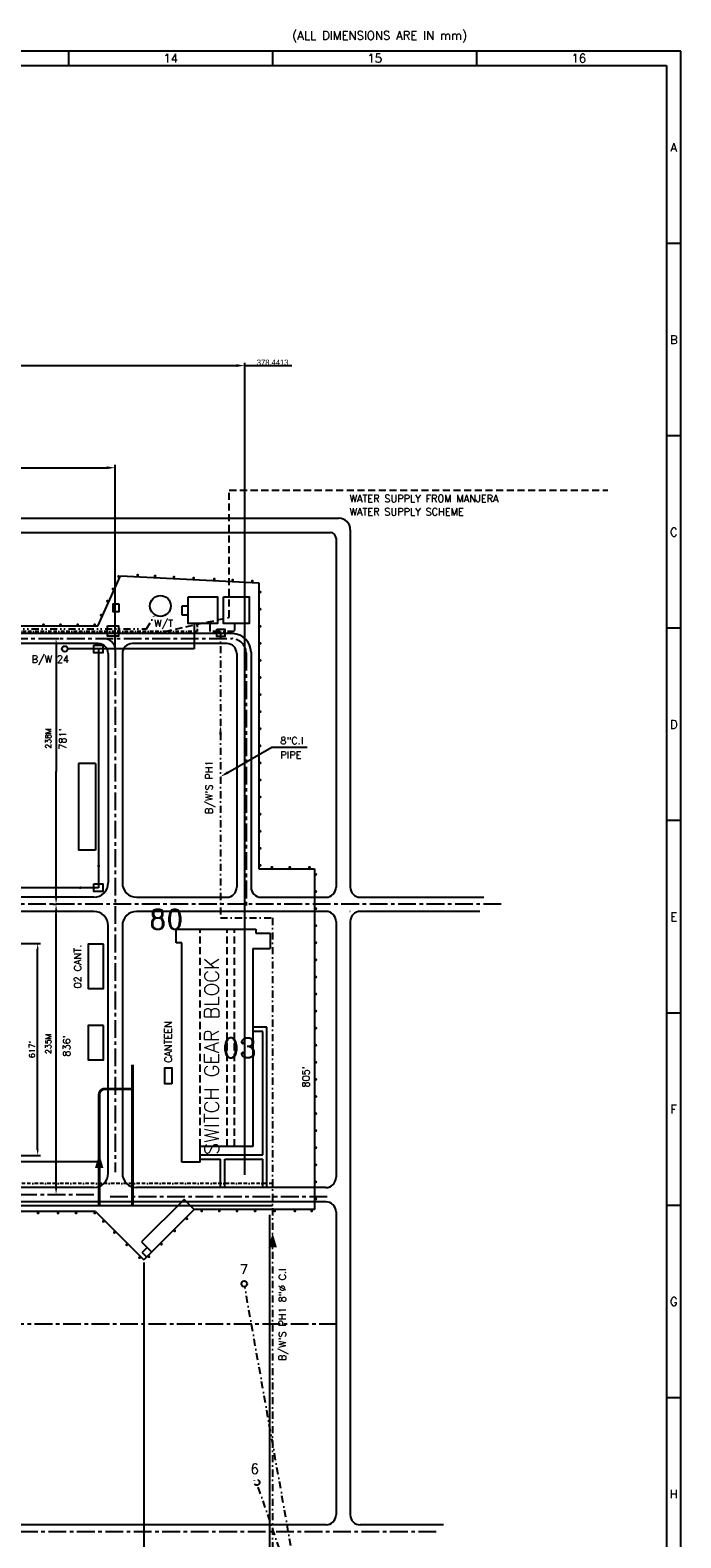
# Model space of a CAD drawing. Extents: x 15 to 1174, y 15 to 833.
# Tile 19 of 19: x 945 to 1174, y 304 to 833. Entities that reach past the tile are written whole.
import ezdxf
from ezdxf.enums import TextEntityAlignment as Align

# ---------------------------------------------------------------- set-up
doc = ezdxf.new("R2010")
doc.units = 0
doc.header["$LTSCALE"] = 5
doc.header["$MEASUREMENT"] = 0
for name, pattern in [('BORDER2', [0.875, 0.25, -0.125, 0.25, -0.125, 0, -0.125]), ('CENTER', [2, 1.25, -0.25, 0.25, -0.25]), ('DASHDOT', [1, 0.5, -0.25, 0, -0.25]), ('DASHED', [0.75, 0.5, -0.25]), ('DIVIDE', [1.25, 0.5, -0.25, 0, -0.25, 0, -0.25])]:
    doc.linetypes.add(name, pattern=pattern)
doc.layers.get('0').update_dxf_attribs({"linetype": 'CONTINUOUS'})
doc.layers.get('DEFPOINTS').update_dxf_attribs({"linetype": 'CONTINUOUS'})
for name, color, linetype in [('25', 6, 'CONTINUOUS'), ('35', 1, 'CONTINUOUS'), ('5', 3, 'CONTINUOUS'), ('A', 221, 'DASHDOT'), ('B', 5, 'BORDER2'), ('C', 94, 'DIVIDE'), ('CEN', 6, 'CENTER'), ('DAS', 1, 'DASHED'), ('DIM', 4, 'CONTINUOUS')]:
    doc.layers.add(name, color=color, linetype=linetype)
doc.styles.add('ROMANC', font='ROMANC.shx')
doc.styles.add('ROMANS', font='ROMANS.shx')
doc.styles.add('S', font='ROMANS.SHX')
doc.styles.add('SIMPLEX', font='ROMANS.SHX')
doc.dimstyles.get("Standard").update_dxf_attribs({"dimtxt": 0.18, "dimasz": 0.18, "dimexe": 0.18, "dimexo": 0.0625, "dimgap": 0.09, "dimtad": 0, "dimtih": 1, "dimtoh": 1, "dimdec": 4, "dimzin": 0, "dimdsep": 46, "dimtxsty": 'Standard', "dimcen": 0.09, "dimadec": 0, "dimazin": 0, "dimtfac": 1, "dimtdec": 4, "dimtofl": 0, "dimtmove": 0, "dimatfit": 3, "dimfxl": 0, "dimtolj": 1, "dimtzin": 0, "dimarcsym": 0})

# ---------------------------------------------------------------- blocks, each defined once
blk = doc.blocks.new('*D4')
at = {"color": 0, "linetype": 'ByBlock'}
for p, q in [((955.04, 615.28), (954.04, 615.28)), ((955.04, 515.28), (955.04, 613.28)), ((955.04, 513.28), (954.04, 513.28))]:
    blk.add_line(p, q, dxfattribs=at)
for points in [[(954.71, 613.28), (955.37, 613.28), (955.04, 615.28)], [(954.71, 515.28), (955.37, 515.28), (955.04, 513.28)]]:
    blk.add_solid(points, dxfattribs=at)
at = {"layer": 'DEFPOINTS', "color": 0, "linetype": 'ByBlock'}
for p in [(955.04, 615.28), (956.04, 615.28), (956.04, 513.28)]:
    blk.add_point(p, dxfattribs=at)
at = {"color": 0, "linetype": 'ByBlock', "style": 'ROMANS'}
blk.add_text('235M', height=2, rotation=90, dxfattribs=at).set_placement((952.32, 566.31), align=Align.MIDDLE_CENTER)
blk = doc.blocks.new('*D22')
at = {"color": 0, "linetype": 'ByBlock'}
for p, q in [((298.95, 680.32), (298.95, 680.64)), ((301.95, 679.64), (972.28, 679.64)), ((975.28, 616.61), (975.28, 680.64))]:
    blk.add_line(p, q, dxfattribs=at)
for points in [[(301.95, 680.14), (301.95, 679.14), (298.95, 679.64)], [(972.28, 680.14), (972.28, 679.14), (975.28, 679.64)]]:
    blk.add_solid(points, dxfattribs=at)
at = {"layer": 'DEFPOINTS', "color": 0, "linetype": 'ByBlock'}
for p in [(298.95, 679.32), (975.28, 679.64), (975.28, 615.61)]:
    blk.add_point(p, dxfattribs=at)
at = {"color": 0, "linetype": 'ByBlock', "style": 'ROMANS'}
blk.add_text('1646M/5399FT', height=2, dxfattribs=at).set_placement((637.11, 681.64), align=Align.MIDDLE_CENTER)
blk = doc.blocks.new('*D3')
at = {"color": 0, "linetype": 'ByBlock'}
for p, q in [((928.07, 601.48), (942.81, 601.48)), ((941.81, 529.08), (941.81, 599.48)), ((928.07, 527.08), (942.81, 527.08))]:
    blk.add_line(p, q, dxfattribs=at)
for points in [[(941.48, 599.48), (942.14, 599.48), (941.81, 601.48)], [(941.48, 529.08), (942.14, 529.08), (941.81, 527.08)]]:
    blk.add_solid(points, dxfattribs=at)
at = {"layer": 'DEFPOINTS', "color": 0, "linetype": 'ByBlock'}
for p in [(927.07, 601.48), (941.81, 601.48), (927.07, 527.08)]:
    blk.add_point(p, dxfattribs=at)
at = {"color": 0, "linetype": 'ByBlock', "style": 'ROMANS'}
blk.add_text("617'", height=2, rotation=90, dxfattribs=at).set_placement((939.81, 564.28), align=Align.MIDDLE_CENTER)
blk = doc.blocks.new('*D5')
at = {"color": 0, "linetype": 'ByBlock'}
for p, q in [((952.94, 708.62), (956.04, 708.62)), ((955.04, 706.62), (955.04, 661.95)), ((955.04, 617.28), (955.04, 661.95)), ((955.04, 615.28), (954.04, 615.28))]:
    blk.add_line(p, q, dxfattribs=at)
for points in [[(954.71, 706.62), (955.37, 706.62), (955.04, 708.62)], [(954.71, 617.28), (955.37, 617.28), (955.04, 615.28)]]:
    blk.add_solid(points, dxfattribs=at)
at = {"layer": 'DEFPOINTS', "color": 0, "linetype": 'ByBlock'}
for p in [(951.94, 708.62), (955.04, 708.62), (956.04, 615.28)]:
    blk.add_point(p, dxfattribs=at)
at = {"color": 0, "linetype": 'ByBlock', "style": 'ROMANS'}
blk.add_text('238M', height=2, rotation=90, dxfattribs=at).set_placement((952.32, 673.57), align=Align.MIDDLE_CENTER)
blk = doc.blocks.new('*D14')
at = {"color": 0, "linetype": 'ByBlock'}
for p, q in [((979.08, 489.4), (979.08, 355.21)), ((132.86, 391.29), (132.86, 355.21)), ((134.86, 356.21), (977.08, 356.21))]:
    blk.add_line(p, q, dxfattribs=at)
for points in [[(134.86, 356.54), (134.86, 355.87), (132.86, 356.21)], [(977.08, 356.54), (977.08, 355.87), (979.08, 356.21)]]:
    blk.add_solid(points, dxfattribs=at)
at = {"layer": 'DEFPOINTS', "color": 0, "linetype": 'ByBlock'}
for p in [(979.08, 490.4), (132.86, 392.29), (979.08, 356.21)]:
    blk.add_point(p, dxfattribs=at)
at = {"color": 0, "linetype": 'ByBlock', "style": 'ROMANS'}
blk.add_text('2095M/6872 FT', height=2, dxfattribs=at).set_placement((555.97, 358.21), align=Align.MIDDLE_CENTER)
blk = doc.blocks.new('A')
at = {"layer": '35'}
blk.add_lwpolyline([(0, 0, 0, 3, 0), (0, -4.96, 3, 3, 0)], format="xyseb", dxfattribs=at)
blk = doc.blocks.new('*D26')
at = {"layer": '5', "color": 0, "lineweight": -2}
for p, q in [((642.39, 436.42), (642.39, 716.53)), ((645.39, 715.53), (1017.83, 715.53)), ((1020.83, 431.26), (1020.83, 716.53)), ((1020.83, 715.53), (1037.34, 715.53))]:
    blk.add_line(p, q, dxfattribs=at)
at = {"layer": '5', "color": 0}
for points in [[(645.39, 716.03), (645.39, 715.03), (642.39, 715.53)], [(1017.83, 716.03), (1017.83, 715.03), (1020.83, 715.53)]]:
    blk.add_solid(points, dxfattribs=at)
at = {"layer": 'DEFPOINTS', "color": 0}
for p in [(1020.83, 715.53), (642.39, 435.42), (1020.83, 430.26)]:
    blk.add_point(p, dxfattribs=at)
at = {"layer": '5', "color": 0, "insert": (1030.59, 716.62), "char_height": 2, "attachment_point": 5}
blk.add_mtext('\\A1;378.4413', dxfattribs=at)
blk = doc.blocks.new('*D28')
at = {"layer": '5', "color": 0, "lineweight": -2}
for p, q in [((334.48, 413.79), (334.48, 174.93)), ((1029.43, 417.23), (1029.43, 174.93)), ((337.48, 175.93), (1026.43, 175.93))]:
    blk.add_line(p, q, dxfattribs=at)
at = {"layer": '5', "color": 0}
for points in [[(337.48, 176.43), (337.48, 175.43), (334.48, 175.93)], [(1026.43, 176.43), (1026.43, 175.43), (1029.43, 175.93)]]:
    blk.add_solid(points, dxfattribs=at)
at = {"layer": 'DEFPOINTS', "color": 0}
for p in [(334.48, 414.79), (1029.43, 418.23), (1029.43, 175.93)]:
    blk.add_point(p, dxfattribs=at)
at = {"layer": '5', "color": 0, "insert": (681.95, 177.02), "char_height": 2, "attachment_point": 5}
blk.add_mtext('\\A1;694.9559', dxfattribs=at)

msp = doc.modelspace()

# ---------------------------------------------------------------- linework, layer by layer
at = {"layer": '25'}
for p, q in [((694.8423, 661.88432), (1053.85256, 661.88432)), ((697.8423, 656.88432), (1050.85256, 656.88432)), ((1057.85256, 657.88432), (1057.85256, 532.26944)), ((1052.85256, 654.88432), (1052.85256, 532.26944)), ((969.14164, 623.96944), (977.14164, 641.71987)), ((977.14164, 641.71987), (1025.68165, 639.21987)), ((1025.68165, 639.21987), (1025.68165, 538.76944)), ((1000.93446, 631.01706), (998.70462, 631.01706)), ((998.70462, 631.01706), (998.70462, 627.95305)), ((998.70462, 627.95305), (1000.93446, 627.95305)), ((1016.48165, 621.36364), (563.28349, 621.36364)), ((969.14164, 623.96944), (614.33247, 623.96944)), ((1003.06214, 624.92689), (1003.06214, 616.01566)), ((969.28349, 617.86364), (799.78349, 617.86364)), ((1003.06214, 616.01566), (958.56438, 616.01566)), ((969.45497, 616.01566), (969.45497, 532.10279)), ((1014.48165, 617.86364), (981.28349, 617.86364)), ((1022.98165, 614.86364), (1022.98165, 532.26944)), ((972.78349, 614.36364), (972.78349, 533.76944)), ((977.78349, 614.36364), (977.78349, 533.76944)), ((1017.98165, 614.36364), (1017.98165, 532.26944)), ((962.36182, 575.72199), (962.36182, 545.27044)), ((968.36182, 575.72199), (962.36182, 575.72199)), ((968.36182, 575.72199), (968.36182, 545.27044)), ((968.36182, 545.27044), (962.36182, 545.27044)), ((1025.68165, 538.76944), (1045.24325, 538.76944)), ((1045.24325, 538.76944), (1045.24325, 419.06944)), ((969.45497, 532.10279), (807.13724, 532.10279)), ((967.78349, 528.76944), (799.78349, 528.76944)), ((982.78349, 528.76944), (1014.48165, 528.76944)), ((1026.48165, 528.76944), (1049.35256, 528.76944)), ((1061.35256, 528.76944), (1104.75657, 528.76944)), ((967.78349, 523.76944), (887.78349, 523.76944)), ((1049.35256, 523.76944), (982.78349, 523.76944)), ((1052.85256, 520.26944), (1052.85256, 430.36944)), ((1057.85256, 523.76944), (1057.73795, 523.76944)), ((1057.85256, 520.26944), (1057.85256, 311.77599)), ((1103.41318, 523.76944), (1061.35256, 523.76944)), ((972.78349, 431.76944), (972.78349, 518.76944)), ((977.78349, 518.76944), (977.78349, 431.76944)), ((996.66599, 517.50243), (1024.66599, 517.50243)), ((996.66599, 512.71987), (996.66599, 517.50243)), ((1024.66599, 517.50243), (1024.66599, 516.11115)), ((1024.66599, 516.11115), (1029.66969, 516.11115)), ((1029.66969, 516.11115), (1029.66969, 510.71987)), ((998.66599, 512.71987), (996.66599, 512.71987)), ((998.66599, 435.71987), (998.66599, 512.71987)), ((1023.66599, 510.71987), (1029.66969, 510.71987)), ((1023.66599, 510.71987), (1023.66599, 441.21987)), ((1028.59543, 483.13701), (1023.66599, 483.13701)), ((1028.59543, 426.76944), (1028.59543, 483.13701)), ((1027.09543, 481.63701), (1023.66599, 481.63701)), ((1027.09543, 438.24397), (1027.09543, 481.63701)), ((1027.09543, 438.24397), (1027.09543, 469.46122)), ((1023.66599, 441.21987), (1005.16599, 441.21987)), ((1005.16599, 435.71987), (1005.16599, 441.21987)), ((969.5313, 435.76534), (314.93379, 435.76534)), ((1005.16599, 435.71987), (998.66599, 435.71987)), ((1005.16599, 438.24397), (1027.09543, 438.24397)), ((1005.16599, 436.74397), (1012.271, 436.74397)), ((1012.271, 426.76944), (1012.271, 436.74397)), ((1013.771, 426.76944), (1013.771, 436.74397)), ((1013.771, 436.74397), (1027.09543, 436.74397)), ((1027.09543, 426.76944), (1027.09543, 436.74397)), ((967.78349, 426.76944), (887.78349, 426.76944)), ((1049.25256, 426.76944), (982.78349, 426.76944)), ((1049.35256, 421.76944), (887.78349, 421.76944)), ((999.44056, 422.60497), (984.54017, 407.70459)), ((1002.97609, 419.06944), (985.29842, 401.39177)), ((1002.97609, 419.06944), (999.44056, 422.60497)), ((1045.24325, 419.06944), (1002.97609, 419.06944)), ((968.37075, 418.31944), (888.78349, 418.31944)), ((968.37075, 418.31944), (985.29842, 401.39177)), ((1052.85256, 418.26944), (1052.85256, 311.77599)), ((984.54017, 407.70459), (988.0757, 404.16905)), ((984.72398, 403.98524), (986.49175, 405.753)), ((984.72398, 403.98524), (986.30794, 402.40128)), ((1049.35256, 308.27599), (887.78349, 308.27599)), ((1090.58448, 308.27599), (1061.35256, 308.27599))]:
    msp.add_line(p, q, dxfattribs=at)
at = {"layer": '25', "const_width": 0.5}
for points in [[(976.21362, 641.43234, 1), (976.71362, 641.43234, 1)], [(982.89787, 641.91119, 1), (983.39787, 641.91119, 1)], [(989.05178, 641.59424, 1), (989.55178, 641.59424, 1)], [(995.66604, 641.25358, 1), (996.16604, 641.25358, 1)], [(1002.57931, 640.89752, 1), (1003.07931, 640.89752, 1)], [(1009.82318, 640.52443, 1), (1010.32318, 640.52443, 1)], [(974.24677, 637.06829, 1), (974.74677, 637.06829, 1)], [(1016.28399, 640.19168, 1), (1016.78399, 640.19168, 1)], [(1023.19725, 639.83561, 1), (1023.69725, 639.83561, 1)], [(1025.93165, 635.9512, 1), (1026.43165, 635.9512, 1)], [(972.30637, 632.76292, 1), (972.80637, 632.76292, 1)], [(1025.93165, 629.9512, 1), (1026.43165, 629.9512, 1)], [(970.08724, 627.8391, 1), (970.58724, 627.8391, 1)], [(949.81414, 624.46944, 1), (950.31414, 624.46944, 1)], [(955.81414, 624.46944, 1), (956.31414, 624.46944, 1)], [(961.81414, 624.46944, 1), (962.31414, 624.46944, 1)], [(967.81414, 624.46944, 1), (968.31414, 624.46944, 1)], [(1025.93165, 623.9512, 1), (1026.43165, 623.9512, 1)], [(1025.93165, 617.9512, 1), (1026.43165, 617.9512, 1)], [(1025.93165, 611.9512, 1), (1026.43165, 611.9512, 1)], [(1025.93165, 605.9512, 1), (1026.43165, 605.9512, 1)], [(1025.93165, 599.9512, 1), (1026.43165, 599.9512, 1)], [(1025.93165, 593.9512, 1), (1026.43165, 593.9512, 1)], [(1025.93165, 587.9512, 1), (1026.43165, 587.9512, 1)], [(1025.93165, 581.9512, 1), (1026.43165, 581.9512, 1)], [(1025.93165, 575.9512, 1), (1026.43165, 575.9512, 1)], [(1025.93165, 569.9512, 1), (1026.43165, 569.9512, 1)], [(1025.93165, 563.9512, 1), (1026.43165, 563.9512, 1)], [(1025.93165, 557.9512, 1), (1026.43165, 557.9512, 1)], [(1025.93165, 551.9512, 1), (1026.43165, 551.9512, 1)], [(1025.93165, 545.9512, 1), (1026.43165, 545.9512, 1)], [(1025.93165, 539.9512, 1), (1026.43165, 539.9512, 1)], [(1030.05066, 539.26944, 1), (1030.55066, 539.26944, 1)], [(1036.37058, 539.26944, 1), (1036.87058, 539.26944, 1)], [(1043.26504, 539.26944, 1), (1043.76504, 539.26944, 1)], [(1045.49325, 536.76491, 1), (1045.99325, 536.76491, 1)], [(1045.49325, 530.76491, 1), (1045.99325, 530.76491, 1)], [(1045.49325, 524.76491, 1), (1045.99325, 524.76491, 1)], [(1045.49325, 518.76491, 1), (1045.99325, 518.76491, 1)], [(1045.49325, 512.76491, 1), (1045.99325, 512.76491, 1)], [(1045.49325, 506.76491, 1), (1045.99325, 506.76491, 1)], [(1045.49325, 500.76491, 1), (1045.99325, 500.76491, 1)], [(1045.49325, 494.76491, 1), (1045.99325, 494.76491, 1)], [(1045.49325, 488.76491, 1), (1045.99325, 488.76491, 1)], [(1045.49325, 482.76491, 1), (1045.99325, 482.76491, 1)], [(1045.49325, 476.76491, 1), (1045.99325, 476.76491, 1)], [(1045.49325, 470.76491, 1), (1045.99325, 470.76491, 1)], [(1045.49325, 464.76491, 1), (1045.99325, 464.76491, 1)], [(1045.49325, 458.76491, 1), (1045.99325, 458.76491, 1)], [(1045.49325, 452.76491, 1), (1045.99325, 452.76491, 1)], [(1045.49325, 446.76491, 1), (1045.99325, 446.76491, 1)], [(1045.49325, 440.76491, 1), (1045.99325, 440.76491, 1)], [(1045.49325, 434.76491, 1), (1045.99325, 434.76491, 1)], [(1045.49325, 428.76491, 1), (1045.99325, 428.76491, 1)], [(1005.38601, 418.56944, 1), (1005.88601, 418.56944, 1)], [(1011.59572, 418.56944, 1), (1012.09572, 418.56944, 1)], [(1017.80543, 418.56944, 1), (1018.30543, 418.56944, 1)], [(1024.17038, 418.56944, 1), (1024.67038, 418.56944, 1)], [(1031.00106, 418.56944, 1), (1031.50106, 418.56944, 1)], [(1038.14222, 418.56944, 1), (1038.64222, 418.56944, 1)], [(1044.04144, 418.56944, 1), (1044.54144, 418.56944, 1)], [(1045.49325, 422.76491, 1), (1045.99325, 422.76491, 1)], [(947.94621, 417.81944, 1), (948.44621, 417.81944, 1)], [(954.93213, 417.81944, 1), (955.43213, 417.81944, 1)], [(961.29708, 417.81944, 1), (961.79708, 417.81944, 1)], [(967.82248, 417.81944, 1), (968.32248, 417.81944, 1)], [(970.84974, 414.88335, 1), (971.34974, 414.88335, 1)], [(1000.17905, 415.81529, 1), (1000.67905, 415.81529, 1)], [(974.72978, 411.00331, 1), (975.22978, 411.00331, 1)], [(995.91108, 411.54732, 1), (996.41108, 411.54732, 1)], [(979.07533, 406.65776, 1), (979.57533, 406.65776, 1)], [(983.57617, 402.15692, 1), (984.07617, 402.15692, 1)], [(986.83187, 402.46811, 1), (987.33187, 402.46811, 1)], [(991.25508, 406.89132, 1), (991.75508, 406.89132, 1)]]:
    msp.add_lwpolyline(points, format="xyb", close=True, dxfattribs=at)
at = {"layer": '25'}
for points in [[(976.65157, 631.73616), (974.49124, 631.73616), (974.49124, 629.0972), (976.65157, 629.0972)], [(1000.93446, 634.23885), (1011.1778, 634.23885), (1011.1778, 624.92689), (1000.93446, 624.92689)], [(1013.32442, 634.23885), (1022.29137, 634.23885), (1022.29137, 624.92689), (1013.32442, 624.92689)], [(972.50848, 624.08814), (976.46858, 624.08814), (976.46858, 620.51253), (972.50848, 620.51253)], [(1011.00228, 622.89094), (1013.73866, 622.89094), (1013.73866, 620.40134), (1011.00228, 620.40134)], [(967.79146, 617.29779), (970.94377, 617.29779), (970.94377, 614.645), (967.79146, 614.645)], [(967.79146, 533.47546), (970.94377, 533.47546), (970.94377, 530.82268), (967.79146, 530.82268)], [(971.21428, 512.21987), (965.71428, 512.21987), (965.71428, 496.71987), (971.21428, 496.71987)], [(971.21428, 483.70904), (965.71428, 483.70904), (965.71428, 471.65403), (971.21428, 471.65403)], [(995.19476, 463.20825), (992.69063, 463.20825), (992.69063, 468.87041), (995.19476, 468.87041)]]:
    msp.add_lwpolyline(points, close=True, dxfattribs=at)
for centre, radius in [((991.14451, 631.0921), 3.66334), ((957.56438, 616.01566), 1), ((1020.58782, 392.95095), 1)]:
    msp.add_circle(centre, radius, dxfattribs=at)
for centre, radius, start, end in [((1050.85256, 654.88432), 2, 0, 90), ((1053.85256, 657.88432), 4, 0, 90), ((1016.48165, 614.86364), 6.5, 0, 90), ((969.28349, 614.36364), 3.5, 360, 90), ((981.28349, 614.36364), 3.5, 90, 180), ((1014.48165, 614.36364), 3.5, 360, 90), ((967.78349, 533.76944), 5, 270, 0), ((982.78349, 533.76944), 5, 180, 270), ((1014.48165, 532.26944), 3.5, 270, 360), ((1026.48165, 532.26944), 3.5, 180, 270), ((1049.35256, 532.26944), 3.5, 270, 0), ((1061.35256, 532.26944), 3.5, 180, 270), ((967.78349, 518.76944), 5, 0, 90), ((982.78349, 518.76944), 5, 90, 180), ((1049.35256, 520.26944), 3.5, 0, 90), ((1061.35256, 520.26944), 3.5, 90, 180), ((967.78349, 431.76944), 5, 270, 0), ((982.78349, 431.76944), 5, 180, 270), ((1049.25256, 430.36944), 3.6, 270, 360), ((1049.35256, 418.26944), 3.5, 0, 90), ((1049.35256, 311.77599), 3.5, 270, 0), ((1061.35256, 311.77599), 3.5, 180, 270)]:
    msp.add_arc(centre, radius, start, end, dxfattribs=at)
for points in [[(1011.75593, 586.03788), (1012.75593, 586.03788), (1012.25593, 589.03788)], [(969.95497, 540.05411), (968.95497, 540.05411), (969.45497, 537.05411)], [(963.30314, 531.60279), (963.30314, 532.60279), (960.30314, 532.10279)]]:
    msp.add_solid(points, dxfattribs=at)
at = {"layer": '35', "const_width": 1}
msp.add_lwpolyline([(981.35222, 420.48333), (981.35222, 469.91687)], dxfattribs=at)
msp.add_lwpolyline([(969.65588, 420.48333), (969.65588, 459.42064, -0.414213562), (971.65588, 461.42064), (981.35222, 461.42064)], format="xyb", dxfattribs=at)
at = {"layer": '35'}
msp.add_lwpolyline([(1030.58418, 410.76458, 0, 3, 0), (1030.58418, 405.80356, 3, 3, 0)], format="xyseb", dxfattribs=at)
at = {"layer": '5'}
for p, q in [((1174, 826), (15, 826)), ((107, 820.99998), (1168.99997, 820.99998)), ((958.9375, 820.99998), (958.9375, 825.99998)), ((1030.625, 820.99998), (1030.625, 825.99998)), ((1102.3125, 820.99998), (1102.3125, 825.99998)), ((1168.99997, 820.99998), (1168.99997, 19.99998)), ((1174, 15), (1174, 826)), ((1174, 758.4167), (1169, 758.4167)), ((1174, 690.8334), (1169, 690.8334)), ((1174, 623.2501), (1169, 623.2501)), ((1174, 555.6667), (1169, 555.6667)), ((1174, 488.0834), (1169, 488.0834)), ((1174, 420.5), (1168.99997, 420.5)), ((1174, 420.5001), (1169, 420.5001)), ((1174, 352.9167), (1169, 352.9167))]:
    msp.add_line(p, q, dxfattribs=at)
msp.add_lwpolyline([(1012.25593, 677.21756, 1, 1, 0), (1012.25593, 677.21756, 0, 0, 0)], format="xyseb", dxfattribs=at)
at = {"layer": 'A'}
for p, q in [((1040.54545, 280.82919), (1020.7889, 391.97137)), ((1039.58413, 280.56699), (1025.30262, 322.25044))]:
    msp.add_line(p, q, dxfattribs=at)
for points in [[(1017.21955, 624.92689), (1017.21955, 622.08498), (1008.6349, 622.08498), (1008.6349, 624.92689)], [(1012.25593, 622.08498), (1012.25593, 521.47778), (1030.58418, 521.47778), (1030.58418, 274.67574)]]:
    msp.add_lwpolyline(points, dxfattribs=at)
msp.add_circle((1024.97849, 323.19645), 1, dxfattribs=at)
at = {"layer": 'B'}
for points in [[(1004.02242, 624.92689), (1004.02242, 622.16456), (834.67278, 622.16456), (826.04897, 615.26399), (352.92742, 615.26399), (352.92742, 475.75727), (274.29114, 475.75727)], [(1030.58418, 428.24332), (659.48409, 428.24332), (659.48409, 433.695), (651.22507, 433.695), (651.22507, 438.58593)]]:
    msp.add_lwpolyline(points, dxfattribs=at)
at = {"layer": 'C'}
msp.add_lwpolyline([(632.31742, 532.10279), (632.31742, 616.76835), (694.36449, 616.76835), (694.36449, 623.00163), (986.28204, 623.00163), (989.17378, 628.00402)], dxfattribs=at)
at = {"layer": 'CEN'}
for p, q in [((308.29096, 619.61364), (1016.23165, 619.61364)), ((975.28349, 615.61364), (975.28349, 432.21583)), ((1021.23165, 614.61364), (1021.23165, 524.91997)), ((1110.92847, 526.26944), (344.97374, 526.26944)), ((967.78349, 424.26944), (521.59031, 424.26944)), ((1049.73473, 423.51944), (973.43482, 423.51944)), ((1053.21372, 378.74781), (132.2407, 378.74781)), ((1088.0624, 305.77599), (139.07775, 305.77599))]:
    msp.add_line(p, q, dxfattribs=at)
for centre, radius in [((971.28349, 615.61364), 4), ((1016.23165, 614.61364), 5)]:
    msp.add_arc(centre, radius, 0, 90, dxfattribs=at)
at = {"layer": 'DAS'}
for p, q in [((1015.34524, 627.10453), (1015.34524, 671.72521)), ((1015.34524, 671.72521), (1148.37698, 671.72521)), ((989.10714, 621.36364), (1015.34524, 627.10453)), ((1005.16599, 441.21987), (1005.16599, 517.50243)), ((1014.54877, 441.21987), (1014.54877, 517.50243)), ((1017.17595, 441.21987), (1017.17595, 517.50243))]:
    msp.add_line(p, q, dxfattribs=at)
at = {"layer": 'DIM'}
for p, q in [((1014.85974, 572.58938), (1030.33864, 581.44715)), ((1030.33864, 581.44715), (1042.66721, 581.44715))]:
    msp.add_line(p, q, dxfattribs=at)
at = {"layer": 'DIM', "color": 1}
msp.add_lwpolyline([(490.46419, 420.48333), (1030.58418, 420.48333)], dxfattribs=at)
at = {"layer": 'DIM'}
msp.add_solid([(1015.10808, 572.15541), (1014.6114, 573.02335), (1012.25593, 571.09936)], dxfattribs=at)

# ---------------------------------------------------------------- block references
at = {"layer": '5'}
msp.add_blockref('A', (969.65588, 438.59488), dxfattribs=at)

# ---------------------------------------------------------------- texts
at = {"layer": '25', "style": 'SIMPLEX'}
for s, p in [('14', (994.78125, 821.99998)), ('15', (1066.46875, 821.99998)), ('16', (1138.15625, 821.99998)), ('A', (1171.5, 790.70835)), ('B', (1171.5, 723.12505)), ('C', (1171.5, 655.54175)), ('D', (1171.5, 587.95845)), ('E', (1171.5, 520.37515)), ('F', (1171.5, 452.79185)), ('G', (1171.5, 385.20855)), ('H', (1171.5, 317.62525))]:
    msp.add_text(s, height=3, dxfattribs=at).set_placement(p, align=Align.CENTER)
at = {"layer": '25'}
for s, height, style, p in [('B/W 24', 2.5, 'ROMANS', (945.8664, 611.14379)), ('80', 7, 'ROMANC', (987.22545, 517.51161)), ('03', 7, 'ROMANC', (1012.90298, 472.32054)), ('7', 3.5, 'ROMANC', (1019.00276, 396.28912)), ('6', 3.5, 'ROMANC', (1022.78202, 326.21031))]:
    msp.add_text(s, height=height, dxfattribs=dict(at, style=style)).set_placement(p)
at = {"layer": '25', "style": 'ROMANS'}
msp.add_text('B/W\'S PH1 8"%%C C.I', height=2.5, rotation=90, dxfattribs=at).set_placement((1035.24596, 365.89356))
at = {"layer": '5', "style": 'S'}
msp.add_text('(ALL DIMENSIONS ARE IN mm)', height=3, dxfattribs=at).set_placement((1037.4457, 830.02119))
at = {"layer": 'DIM', "style": 'ROMANS'}
for s, p in [('WATER SUPPLY FROM MANJERA', (1057.64152, 667.58514)), (' WATER SUPPLY SCHEME', (1055.92214, 662.91677)), ('W/T', (988.96364, 623.74004)), ('8"C.I', (1033.29714, 582.53859)), ('PIPE', (1033.29714, 577.49224))]:
    msp.add_text(s, height=2.5, dxfattribs=at).set_placement(p)
for s, height, p in [("781'", 2.5, (958.06995, 580.60122)), ("B/W'S PH1", 2.5, (1009.50543, 558.00088)), ('02 CANT.', 2.5, (963.29788, 496.73487)), ('SWITCH GEAR BLOCK', 5, (1011.6611, 438.26798)), ('CANTEEN', 2.5, (995.14742, 470.58434)), ("836'", 2.5, (959.46955, 472.78236)), ("805'", 2.5, (1043.53924, 461.90567))]:
    msp.add_text(s, height=height, rotation=90, dxfattribs=at).set_placement(p)

# ---------------------------------------------------------------- dimensions: what is measured, and where the dimension line sits
at = {"layer": '5'}
dim = msp.add_linear_dim(base=(1020.83062, 715.53004), p1=(642.38932, 435.4167), p2=(1020.83062, 430.26124), dimstyle='Standard', override={"dimtxt": 2, "dimasz": 3, "dimexe": 1, "dimexo": 1, "dimtad": 1, "dimtih": 0, "dimtoh": 0, "dimtofl": 1}, dxfattribs=at)
dim.commit()
dim.dimension.update_dxf_attribs({"geometry": '*D26', "text_midpoint": (1030.58729, 715.53004), "dimtype": 160})
dim = msp.add_linear_dim(base=(1029.4315637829, 175.9252019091), p1=(334.4757135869, 414.7948591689), p2=(1029.4315637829, 418.2318332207), dimstyle='Standard', override={"dimtxt": 2, "dimasz": 3, "dimexe": 1, "dimexo": 1, "dimtad": 1, "dimtih": 0, "dimtoh": 0, "dimtofl": 1}, dxfattribs=at)
dim.commit()
dim.dimension.update_dxf_attribs({"geometry": '*D28', "text_midpoint": (681.9536386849, 177.0152019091)})
at = {"layer": 'DIM'}
dim = msp.add_linear_dim(base=(975.28349, 679.63641), p1=(298.94604, 679.32086), p2=(975.28349, 615.61364), text='1646M/5399FT', dimstyle='Standard', dxfattribs=at)
dim.commit()
dim.dimension.update_dxf_attribs({"geometry": '*D22', "text_midpoint": (637.11476, 681.63641)})
for base, p1, p2, text, picture, middle in [((954.49769, 619.61364), (955.4937, 526.26944), (951.40283, 619.61364), '238M', '*D5', (951.77814, 584.56029)), ((954.49769, 526.26944), (955.4937, 424.26944), (955.4937, 526.26944), '235M', '*D4', (951.77813, 477.29371))]:
    dim = msp.add_linear_dim(base=base, p1=p1, p2=p2, angle=90, text=text, dimstyle='Standard', dxfattribs=at)
    dim.commit()
    dim.dimension.update_dxf_attribs({"geometry": picture, "text_midpoint": middle, "dimtype": 128, "insert": (-0.54131, -89.01135)})
dim = msp.add_linear_dim(base=(948.02502, 512.46944), p1=(933.28349, 438.06944), p2=(933.28349, 512.46944), angle=90, text="617'", dimstyle='Standard', dxfattribs=at)
dim.commit()
dim.dimension.update_dxf_attribs({"geometry": '*D3', "text_midpoint": (946.02502, 475.26944), "insert": (6.21428, -89.01135)})
dim = msp.add_linear_dim(base=(985.29842, 267.19454), p1=(139.07775, 303.27599), p2=(985.29842, 401.39177), text='2095M/6872 FT', dimstyle='Standard', dxfattribs=at)
dim.commit()
dim.dimension.update_dxf_attribs({"geometry": '*D14', "text_midpoint": (562.18809, 269.19454), "insert": (6.21428, -89.01135)})

doc.saveas('drawing.dxf')
